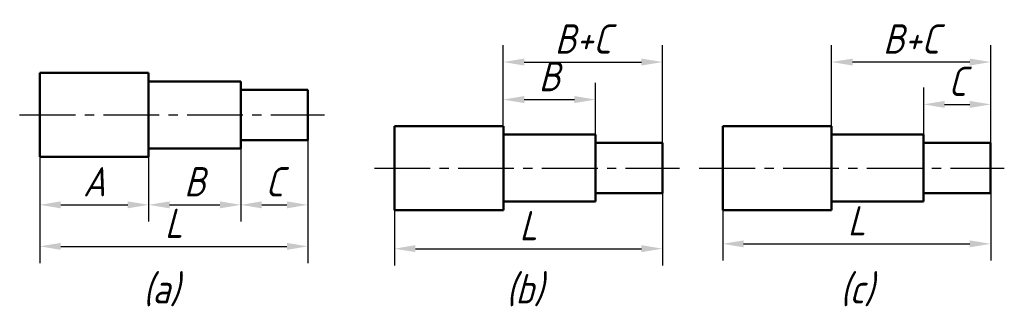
# Model space of a CAD drawing. Header units: millimetres. Extents: x 106 to 223, y 110 to 144.
import ezdxf

# ---------------------------------------------------------------- set-up
doc = ezdxf.new("R2010")
doc.units = ezdxf.units.MM
doc.header["$LTSCALE"] = 0.7
doc.linetypes.add('CENTER2', pattern=[28.575, 19.05, -3.175, 3.175, -3.175])
doc.layers.add('尺寸层', color=221, linetype='Continuous')
for name, color, linetype, lineweight in [('文字层', 227, 'Continuous', 20), ('点画线层', 3, 'CENTER2', 25), ('粗实线层', 1, 'Continuous', 50)]:
    doc.layers.add(name, color=color, linetype=linetype, lineweight=lineweight)
doc.styles.add('工程字体（斜）', font='gbeitc.shx', dxfattribs={"bigfont": 'gbcbig.shx'})
doc.styles.add('工程斜体', font='gbeitc.shx', dxfattribs={"bigfont": 'gbcbig.shx'})
doc.dimstyles.new('gb35', dxfattribs={"dimtxt": 3.5, "dimasz": 2.5, "dimexe": 2, "dimexo": 0, "dimgap": 1, "dimtad": 1, "dimdsep": 46, "dimtxsty": '工程字体（斜）', "dimcen": 0, "dimadec": 0, "dimazin": 0, "dimtfac": 1, "dimtmove": 0, "dimatfit": 3, "dimfxl": 0, "dimarcsym": 0})

# ---------------------------------------------------------------- blocks, each defined once
blk = doc.blocks.new('*D14')
at = {"layer": 'Defpoints', "color": 0, "ltscale": 0.5}
for p in [(107.92, 128.08), (120.92, 128.08), (120.92, 122.36)]:
    blk.add_point(p, dxfattribs=at)
at = {"layer": '尺寸层', "color": 0, "lineweight": -2, "ltscale": 0.5}
for p, q in [((107.92, 128.08), (107.92, 120.36)), ((120.92, 128.08), (120.92, 120.36)), ((110.42, 122.36), (118.42, 122.36))]:
    blk.add_line(p, q, dxfattribs=at)
at = {"layer": '尺寸层', "color": 0, "ltscale": 0.5}
for points in [[(110.42, 122.77), (110.42, 121.94), (107.92, 122.36)], [(118.42, 122.77), (118.42, 121.94), (120.92, 122.36)]]:
    blk.add_solid(points, dxfattribs=at)
at = {"layer": '尺寸层', "color": 0, "ltscale": 0.5, "insert": (114.42, 125.11), "char_height": 3.5, "attachment_point": 5, "style": '工程字体（斜）'}
blk.add_mtext('A', dxfattribs=at)
blk = doc.blocks.new('*D15')
at = {"layer": 'Defpoints', "color": 0, "ltscale": 0.5}
for p in [(131.92, 129.08), (120.92, 128.08), (131.92, 122.36)]:
    blk.add_point(p, dxfattribs=at)
at = {"layer": '尺寸层', "color": 0, "lineweight": -2, "ltscale": 0.5}
for p, q in [((131.92, 129.08), (131.92, 120.36)), ((120.92, 128.08), (120.92, 120.36)), ((123.42, 122.36), (129.42, 122.36))]:
    blk.add_line(p, q, dxfattribs=at)
at = {"layer": '尺寸层', "color": 0, "ltscale": 0.5}
for points in [[(123.42, 122.77), (123.42, 121.94), (120.92, 122.36)], [(129.42, 122.77), (129.42, 121.94), (131.92, 122.36)]]:
    blk.add_solid(points, dxfattribs=at)
at = {"layer": '尺寸层', "color": 0, "ltscale": 0.5, "insert": (126.42, 125.11), "char_height": 3.5, "attachment_point": 5, "style": '工程字体（斜）'}
blk.add_mtext('B', dxfattribs=at)
blk = doc.blocks.new('*D16')
at = {"layer": 'Defpoints', "color": 0, "ltscale": 0.5}
for p in [(139.92, 130.08), (131.92, 129.08), (139.92, 122.36)]:
    blk.add_point(p, dxfattribs=at)
at = {"layer": '尺寸层', "color": 0, "lineweight": -2, "ltscale": 0.5}
for p, q in [((139.92, 130.08), (139.92, 120.36)), ((131.92, 129.08), (131.92, 120.36)), ((134.42, 122.36), (137.42, 122.36))]:
    blk.add_line(p, q, dxfattribs=at)
at = {"layer": '尺寸层', "color": 0, "ltscale": 0.5}
for points in [[(134.42, 122.77), (134.42, 121.94), (131.92, 122.36)], [(137.42, 122.77), (137.42, 121.94), (139.92, 122.36)]]:
    blk.add_solid(points, dxfattribs=at)
at = {"layer": '尺寸层', "color": 0, "ltscale": 0.5, "insert": (135.92, 125.11), "char_height": 3.5, "attachment_point": 5, "style": '工程字体（斜）'}
blk.add_mtext('C', dxfattribs=at)
blk = doc.blocks.new('*D17')
at = {"layer": 'Defpoints', "color": 0, "ltscale": 0.5}
for p in [(139.92, 132.23), (107.92, 130.23), (139.92, 117.41)]:
    blk.add_point(p, dxfattribs=at)
at = {"layer": '尺寸层', "color": 0, "lineweight": -2, "ltscale": 0.5}
for p, q in [((139.92, 132.23), (139.92, 115.41)), ((107.92, 130.23), (107.92, 115.41)), ((110.42, 117.41), (137.42, 117.41))]:
    blk.add_line(p, q, dxfattribs=at)
at = {"layer": '尺寸层', "color": 0, "ltscale": 0.5}
for points in [[(110.42, 117.82), (110.42, 116.99), (107.92, 117.41)], [(137.42, 117.82), (137.42, 116.99), (139.92, 117.41)]]:
    blk.add_solid(points, dxfattribs=at)
at = {"layer": '尺寸层', "color": 0, "ltscale": 0.5, "insert": (123.92, 120.16), "char_height": 3.5, "attachment_point": 5, "style": '工程字体（斜）'}
blk.add_mtext('L', dxfattribs=at)
blk = doc.blocks.new('*D18')
at = {"layer": 'Defpoints', "color": 0, "ltscale": 0.5}
for p in [(174.27, 134.91), (174.27, 122.74), (163.27, 121.74)]:
    blk.add_point(p, dxfattribs=at)
at = {"layer": '尺寸层', "color": 0, "lineweight": -2, "ltscale": 0.5}
for p, q in [((163.27, 121.74), (163.27, 136.91)), ((174.27, 122.74), (174.27, 136.91)), ((165.77, 134.91), (171.77, 134.91))]:
    blk.add_line(p, q, dxfattribs=at)
at = {"layer": '尺寸层', "color": 0, "ltscale": 0.5}
for points in [[(165.77, 135.33), (165.77, 134.49), (163.27, 134.91)], [(171.77, 135.33), (171.77, 134.49), (174.27, 134.91)]]:
    blk.add_solid(points, dxfattribs=at)
at = {"layer": '尺寸层', "color": 0, "ltscale": 0.5, "insert": (168.77, 137.66), "char_height": 3.5, "attachment_point": 5, "style": '工程字体（斜）'}
blk.add_mtext('B', dxfattribs=at)
blk = doc.blocks.new('*D19')
at = {"layer": 'Defpoints', "color": 0, "ltscale": 0.5}
for p in [(182.27, 123.74), (150.27, 121.74), (182.27, 117.13)]:
    blk.add_point(p, dxfattribs=at)
at = {"layer": '尺寸层', "color": 0, "lineweight": -2, "ltscale": 0.5}
for p, q in [((182.27, 123.74), (182.27, 115.13)), ((150.27, 121.74), (150.27, 115.13)), ((152.77, 117.13), (179.77, 117.13))]:
    blk.add_line(p, q, dxfattribs=at)
at = {"layer": '尺寸层', "color": 0, "ltscale": 0.5}
for points in [[(152.77, 117.55), (152.77, 116.72), (150.27, 117.13)], [(179.77, 117.55), (179.77, 116.72), (182.27, 117.13)]]:
    blk.add_solid(points, dxfattribs=at)
at = {"layer": '尺寸层', "color": 0, "ltscale": 0.5, "insert": (166.27, 119.88), "char_height": 3.5, "attachment_point": 5, "style": '工程字体（斜）'}
blk.add_mtext('L', dxfattribs=at)
blk = doc.blocks.new('*D20')
at = {"layer": 'Defpoints', "color": 0, "ltscale": 0.5}
for p in [(221.47, 134.34), (221.47, 123.74), (213.47, 122.74)]:
    blk.add_point(p, dxfattribs=at)
at = {"layer": '尺寸层', "color": 0, "lineweight": -2, "ltscale": 0.5}
for p, q in [((213.47, 122.74), (213.47, 136.34)), ((221.47, 123.74), (221.47, 136.34)), ((215.97, 134.34), (218.97, 134.34))]:
    blk.add_line(p, q, dxfattribs=at)
at = {"layer": '尺寸层', "color": 0, "ltscale": 0.5}
for points in [[(215.97, 134.75), (215.97, 133.92), (213.47, 134.34)], [(218.97, 134.75), (218.97, 133.92), (221.47, 134.34)]]:
    blk.add_solid(points, dxfattribs=at)
at = {"layer": '尺寸层', "color": 0, "ltscale": 0.5, "insert": (217.47, 137.09), "char_height": 3.5, "attachment_point": 5, "style": '工程字体（斜）'}
blk.add_mtext('C', dxfattribs=at)
blk = doc.blocks.new('*D21')
at = {"layer": 'Defpoints', "color": 0, "ltscale": 0.5}
for p in [(221.47, 123.74), (189.47, 121.74), (221.47, 117.71)]:
    blk.add_point(p, dxfattribs=at)
at = {"layer": '尺寸层', "color": 0, "lineweight": -2, "ltscale": 0.5}
for p, q in [((221.47, 123.74), (221.47, 115.71)), ((189.47, 121.74), (189.47, 115.71)), ((191.97, 117.71), (218.97, 117.71))]:
    blk.add_line(p, q, dxfattribs=at)
at = {"layer": '尺寸层', "color": 0, "ltscale": 0.5}
for points in [[(191.97, 118.12), (191.97, 117.29), (189.47, 117.71)], [(218.97, 118.12), (218.97, 117.29), (221.47, 117.71)]]:
    blk.add_solid(points, dxfattribs=at)
at = {"layer": '尺寸层', "color": 0, "ltscale": 0.5, "insert": (205.47, 120.46), "char_height": 3.5, "attachment_point": 5, "style": '工程字体（斜）'}
blk.add_mtext('L', dxfattribs=at)
blk = doc.blocks.new('*D22')
at = {"layer": 'Defpoints', "color": 0, "ltscale": 0.5}
for p in [(182.27, 139.39), (163.27, 136.91), (182.27, 129.74)]:
    blk.add_point(p, dxfattribs=at)
at = {"layer": '尺寸层', "color": 0, "lineweight": -2, "ltscale": 0.5}
for p, q in [((163.27, 136.91), (163.27, 141.39)), ((182.27, 129.74), (182.27, 141.39)), ((165.77, 139.39), (179.77, 139.39))]:
    blk.add_line(p, q, dxfattribs=at)
at = {"layer": '尺寸层', "color": 0, "ltscale": 0.5}
for points in [[(165.77, 139.8), (165.77, 138.97), (163.27, 139.39)], [(179.77, 139.8), (179.77, 138.97), (182.27, 139.39)]]:
    blk.add_solid(points, dxfattribs=at)
at = {"layer": '尺寸层', "color": 0, "ltscale": 0.5, "insert": (172.77, 142.14), "char_height": 3.5, "attachment_point": 5, "style": '工程字体（斜）'}
blk.add_mtext('B+C', dxfattribs=at)
blk = doc.blocks.new('*D23')
at = {"layer": 'Defpoints', "color": 0, "ltscale": 0.5}
for p in [(202.47, 139.39), (221.47, 136.34), (202.47, 131.74)]:
    blk.add_point(p, dxfattribs=at)
at = {"layer": '尺寸层', "color": 0, "lineweight": -2, "ltscale": 0.5}
for p, q in [((202.47, 131.74), (202.47, 141.39)), ((221.47, 136.34), (221.47, 141.39)), ((218.97, 139.39), (204.97, 139.39))]:
    blk.add_line(p, q, dxfattribs=at)
at = {"layer": '尺寸层', "color": 0, "ltscale": 0.5}
for points in [[(204.97, 139.8), (204.97, 138.97), (202.47, 139.39)], [(218.97, 139.8), (218.97, 138.97), (221.47, 139.39)]]:
    blk.add_solid(points, dxfattribs=at)
at = {"layer": '尺寸层', "color": 0, "ltscale": 0.5, "insert": (211.97, 142.14), "char_height": 3.5, "attachment_point": 5, "style": '工程字体（斜）'}
blk.add_mtext('B+C', dxfattribs=at)
blk = doc.blocks.new('sd')
at = {"layer": '点画线层', "color": 7, "ltscale": 0.5}
for p, q in [((-68.759, 10.342), (-32.339, 10.342)), ((-26.401, 4), (10.019, 4)), ((12.399, 4), (48.819, 4))]:
    blk.add_line(p, q, dxfattribs=at)
at = {"layer": '粗实线层', "color": 7, "ltscale": 0.5}
for p, q in [((-66.358, 15.342), (-66.358, 5.342)), ((-66.358, 15.342), (-53.358, 15.342)), ((-53.358, 15.342), (-53.358, 5.342)), ((-53.358, 15.342), (-53.358, 14.342)), ((-53.358, 14.342), (-42.358, 14.342)), ((-42.358, 14.342), (-42.358, 6.342)), ((-42.358, 14.342), (-42.358, 13.342)), ((-42.358, 13.342), (-34.358, 13.342)), ((-34.358, 13.342), (-34.358, 7.342)), ((-24, 9), (-24, -1)), ((-24, 9), (-11, 9)), ((-11, 9), (-11, -1)), ((-11, 9), (-11, 8)), ((15.192, 9), (15.192, -1)), ((15.192, 9), (28.192, 9)), ((28.192, 9), (28.192, -1)), ((28.192, 9), (28.192, 8)), ((-42.358, 6.342), (-42.358, 7.342)), ((-42.358, 7.342), (-34.358, 7.342)), ((-11, 8), (0, 8)), ((0, 8), (0, 0)), ((0, 8), (0, 7)), ((28.192, 8), (39.192, 8)), ((39.192, 8), (39.192, 0)), ((39.192, 8), (39.192, 7)), ((-53.358, 5.342), (-53.358, 6.342)), ((-53.358, 6.342), (-42.358, 6.342)), ((0, 7), (8, 7)), ((8, 7), (8, 1)), ((39.192, 7), (47.192, 7)), ((47.192, 7), (47.192, 1)), ((-66.358, 5.342), (-53.358, 5.342)), ((-11, -1), (-11, 0)), ((-11, 0), (0, 0)), ((0, 0), (0, 1)), ((0, 1), (8, 1)), ((28.192, -1), (28.192, 0)), ((28.192, 0), (39.192, 0)), ((39.192, 0), (39.192, 1)), ((39.192, 1), (47.192, 1)), ((-24, -1), (-11, -1)), ((15.192, -1), (28.192, -1))]:
    blk.add_line(p, q, dxfattribs=at)
at = {"layer": '文字层', "color": 7, "ltscale": 0.5, "char_height": 3.5, "width": 16.98239, "attachment_point": 1, "style": '工程斜体'}
for s, insert in [(' (a)  ', (-55.924, -8.639)), (' (b)', (-12.562, -8.639)), (' (c)', (27.325, -8.639))]:
    blk.add_mtext(s, dxfattribs=dict(at, insert=insert))
at = {"layer": '尺寸层', "color": 7, "ltscale": 0.5}
for base, p1, p2, text, picture, middle in [((8, 16.647), (-11, 14.169), (8, 7), 'B+C', '*D22', (-1.5, 19.397)), ((28.192, 16.647), (47.192, 13.596), (28.192, 9), 'B+C', '*D23', (37.692, 19.397)), ((-34.358, -5.335), (-66.358, 7.492), (-34.358, 9.492), 'L', '*D17', (-50.358, -2.585)), ((-53.358, -0.384), (-66.358, 5.342), (-53.358, 5.342), 'A', '*D14', (-59.858, 2.366)), ((8, -5.608), (-24, -1), (8, 1), 'L', '*D19', (-8, -2.858)), ((47.192, -5.034), (15.192, -1), (47.192, 1), 'L', '*D21', (31.192, -2.284))]:
    dim = blk.add_linear_dim(base=base, p1=p1, p2=p2, text=text, dimstyle='gb35', dxfattribs=at)
    dim.commit()
    dim.dimension.update_dxf_attribs({"geometry": picture, "text_midpoint": middle, "insert": (-174.274, -122.74)})
for base, p1, p2, text, picture, middle in [((0, 12.169), (-11, -1), (0, 0), 'B', '*D18', (-5.5, 14.919)), ((47.192, 11.596), (39.192, 0), (47.192, 1), 'C', '*D20', (43.192, 14.346)), ((-34.358, -0.384), (-42.358, 6.342), (-34.358, 7.342), 'C', '*D16', (-38.358, 2.366)), ((-42.358, -0.384), (-53.358, 5.342), (-42.358, 6.342), 'B', '*D15', (-47.858, 2.366))]:
    dim = blk.add_linear_dim(base=base, p1=p1, p2=p2, text=text, dimstyle='gb35', override={"dimtmove": 1}, dxfattribs=at)
    dim.commit()
    dim.dimension.update_dxf_attribs({"geometry": picture, "text_midpoint": middle, "insert": (-174.274, -122.74)})

msp = doc.modelspace()

# ---------------------------------------------------------------- block references
at = {"layer": '尺寸层', "color": 7}
msp.add_blockref('sd', (174.27, 122.74), dxfattribs=at)

doc.saveas('drawing.dxf')
